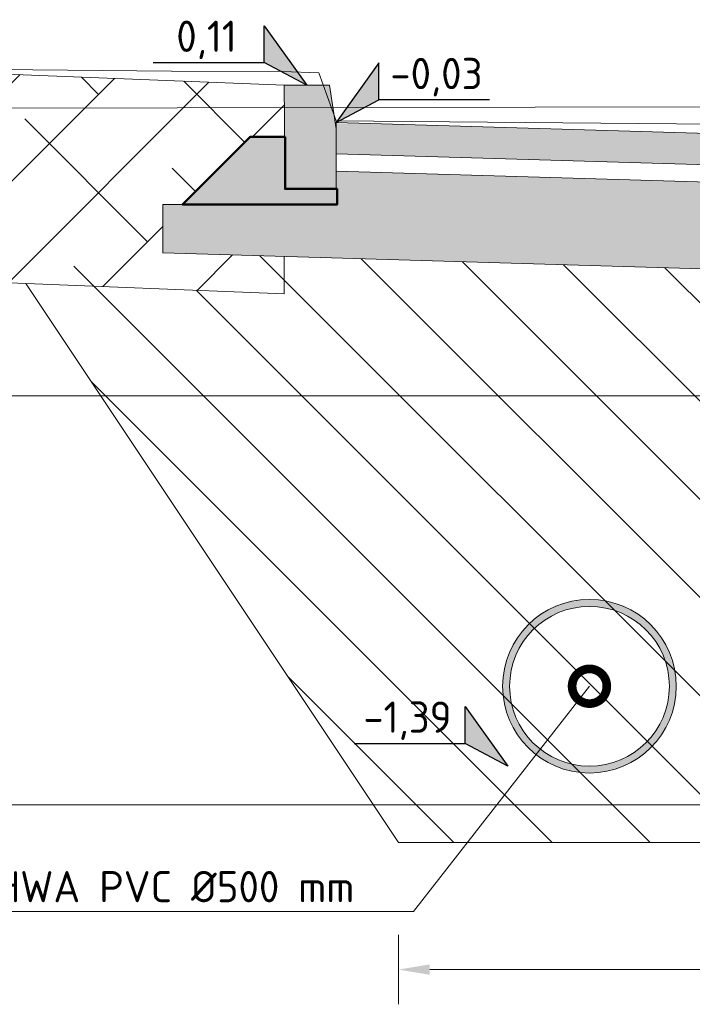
# Model space of a CAD drawing. Header units: metres. Extents: x 92403 to 95147, y 464428 to 465602.
# Tile 122 of 256: x 92444.23 to 92446.16, y 465192.89 to 465195.73. Entities that reach past the tile are written whole.
import ezdxf
from ezdxf import colors
from ezdxf.entities.mleader import LeaderData, LeaderLine
from ezdxf.enums import TextEntityAlignment as Align
from ezdxf.math import Vec2, Vec3

# ---------------------------------------------------------------- set-up
doc = ezdxf.new("R2010")
doc.units = ezdxf.units.M
for name, pattern in [('AL-NAP_LIJN', [15.25, 12, -1.5, 0.25, -1.5]), ('DASHED', [0.75, 0.5, -0.25]), ('XX-AFBREEK', [7, 4, -1, 1, -1])]:
    doc.linetypes.add(name, pattern=pattern)
doc.layers.get('0').update_dxf_attribs({"linetype": 'CONTINUOUS'})
doc.layers.get('Defpoints').update_dxf_attribs({"linetype": 'CONTINUOUS'})
for name, color, linetype, lineweight in [('B-WE-OG-HOOGTELIJN-G', 7, 'CONTINUOUS', 18), ('B-WE-VH-VERHARDING_FUNDERING-A-50', 252, 'CONTINUOUS', 18), ('N-WE-GR-GRAS-A', 62, 'CONTINUOUS', 18), ('N-WE-GW-GROND_ZAND_CUNETZAND-WERK-A-200', 7, 'CONTINUOUS', 18), ('N-WE-VH-VERHARDING_BETON_SCHRAAL-GD', 252, 'CONTINUOUS', 50), ('N-WE-VH-VERHARDING_FUNDERING-A-50', 252, 'CONTINUOUS', 18), ('X-XX-AL-AFBREEKLIJN-G', 7, 'XX-AFBREEK', 18), ('X-XX-AL-DETAIL1-G', 7, 'CONTINUOUS', 18), ('X-XX-AL-DETAIL1-M', 7, 'CONTINUOUS', 18), ('X-XX-AL-DETAIL1-T18', 7, 'CONTINUOUS', 18), ('X-XX-AL-DETAIL3-V', 253, 'CONTINUOUS', 18), ('X-XX-AL-HOOGTELABEL-S', 7, 'CONTINUOUS', 25), ('X-XX-AL-NAP-G', 7, 'AL-NAP_LIJN', 18), ('X-XX-AL-RMB - profiel', 7, 'CONTINUOUS', 9)]:
    doc.layers.add(name, color=color, linetype=linetype, lineweight=lineweight)
doc.layers.add('N-WE-RI-HWA-V', color=7, linetype='CONTINUOUS', lineweight=18, true_color=0x007bff)
doc.layers.add('N-WE-VH-VERHARDING_STRAATBAKSTEEN-DIK-ELLEBOOG-A', color=7, linetype='CONTINUOUS', lineweight=25, true_color=0xe1bfb7)
doc.styles.add('NLCS-ISO', font='NLCS-ISO.ttf')
doc.styles.add('NLCS-ISO-M50-T18', font='NLCS-ISO.ttf', dxfattribs={"height": 0.09})
doc.dimstyles.new('NLCS-M50-T18-PIJL_L2_H1', dxfattribs={"dimscale": 0.05, "dimtxt": 2.5, "dimasz": 1.8, "dimexe": 2, "dimexo": 2, "dimgap": 0.7, "dimtad": 1, "dimzin": 0, "dimdsep": 46, "dimtxsty": 'NLCS-ISO-M50-T18', "dimcen": 2.5, "dimdle": 2, "dimclrd": 256, "dimclre": 256, "dimclrt": 10, "dimadec": 1, "dimazin": 0, "dimtfac": 1, "dimtdec": 3, "dimtofl": 0, "dimtmove": 0, "dimatfit": 3, "dimfxl": 2, "dimfxlon": 1, "dimtfillclr": 256, "dimtolj": 1, "dimtzin": 0, "dimlwd": -1, "dimlwe": -1, "dimarcsym": 0})
pattern_1 = [(135, (0, 0), (-0.14142135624, -0.14142135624), [])]

# ---------------------------------------------------------------- blocks, each defined once
blk = doc.blocks.new('SAL-HOOGTELABEL_02-SO')
for p, q in [((2.461, 3.435), (0, 0)), ((2.461, 1.312), (2.461, 3.435)), ((0, 0), (2.461, 1.312)), ((8.838, 1.312), (2.461, 1.312))]:
    blk.add_line(p, q)
blk.add_solid([(2.461, 3.435), (0, 0), (2.461, 1.312)])
at = {"style": 'NLCS-ISO'}
blk.add_attdef('...', text='', height=1.8, dxfattribs=at).set_placement((5.773, 2.615), align=Align.MIDDLE)
blk = doc.blocks.new('_DotSmall')
at = {"const_width": 0.5}
blk.add_lwpolyline([(-0.0625, 0, 1), (0.0625, 0, 1)], format="xyb", close=True, dxfattribs=at)
blk = doc.blocks.new('*D896')
at = {"layer": 'Defpoints', "color": 0, "transparency": 16777216}
for p in [(92447.7833, 465194.0286), (92445.3175, 465193.356), (92445.3175, 465192.99)]:
    blk.add_point(p, dxfattribs=at)
at = {"layer": 'X-XX-AL-DETAIL1-M', "transparency": 16777216}
for p, q in [((92445.3175, 465193.09), (92445.3175, 465192.89)), ((92447.7833, 465193.09), (92447.7833, 465192.89)), ((92447.6933, 465192.99), (92445.4075, 465192.99))]:
    blk.add_line(p, q, dxfattribs=at)
for points in [[(92445.4075, 465193.005), (92445.4075, 465192.975), (92445.3175, 465192.99)], [(92447.6933, 465193.005), (92447.6933, 465192.975), (92447.7833, 465192.99)]]:
    blk.add_solid(points, dxfattribs=at)
at = {"layer": 'X-XX-AL-DETAIL1-M', "color": 10, "transparency": 16777216, "insert": (92446.5504, 465193.07), "char_height": 0.09, "attachment_point": 5, "style": 'NLCS-ISO-M50-T18'}
blk.add_mtext('\\A1;2.47', dxfattribs=at)

msp = doc.modelspace()

# ---------------------------------------------------------------- hatches: boundary and pattern name
at = {"layer": 'B-WE-VH-VERHARDING_FUNDERING-A-50'}
h = msp.add_hatch(dxfattribs=at)
h.set_pattern_fill('AVH-FUNDERING_GRANULAAT', color=256, scale=0.03, pattern_type=2)
h.set_pattern_definition([(0, (0.285, 0.192), (0, 0.3), [0, -0.3]), (0, (0.288, 0.087), (0, 0.3), [0, -0.3]), (0, (0.297, 0.249), (0, 0.3), [0, -0.3]), (338.1986, (0.141, 0.156), (0.900000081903, -0.29999997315), [0.0323109, -1.5832386]), (216.8699, (0.171, 0.144), (0.899999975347, 0.600000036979), [0.015, -1.485]), (130.6013, (0.159, 0.135), (1.5000001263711, -1.7999997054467), [0.0276585, -2.7382047]), (206.5651, (0.06, 0.099), (-0.299999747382, -0.30000039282), [0.0067083, -0.6641121]), (326.3099, (0.054, 0.096), (0.599999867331, -0.300000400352), [0.0108168, -1.0708488]), (108.4349, (0.063, 0.09), (-0.299999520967, 0.600000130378), [0.0094869, -0.9391965]), (225, (0.252, 0.069), (-5e-17, -0.30000009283), [0.0127278, -0.4115361]), (0, (0.243, 0.06), (0.3, 0.3), [0.018, -0.282]), (135, (0.261, 0.06), (-0.30000009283, 3e-17), [0.0127278, -0.4115361]), (251.5651, (0.216, 0.261), (0.299999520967, 0.600000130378), [0.0094869, -0.9391965]), (0, (0.213, 0.252), (0.3, 0.3), [0.015, -0.285]), (143.1301, (0.228, 0.252), (-0.899999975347, 0.600000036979), [0.015, -1.485]), (213.6901, (0.057, 0.264), (0.599999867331, 0.300000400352), [0.0108168, -1.0708488]), (341.5651, (0.048, 0.258), (-0.600000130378, 0.299999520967), [0.0189738, -0.9297096]), (126.8699, (0.066, 0.252), (0.600000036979, -0.899999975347), [0.015, -1.485]), (0, (0.144, 0.252), (0, 0.3), [0, -0.3]), (0, (0.063, 0.174), (0, 0.3), [0, -0.3]), (0, (0.147, 0.063), (0, 0.3), [0, -0.3]), (0, (0.228, 0.156), (0, 0.3), [0, -0.3]), (0, (0.141, 0.207), (0, 0.3), [0, -0.3]), (0, (0.075, 0.216), (0, 0.3), [0, -0.3]), (0, (0.102, 0.198), (0, 0.3), [0, -0.3]), (0, (0.09, 0.126), (0, 0.3), [0, -0.3]), (0, (0.018, 0.138), (0, 0.3), [0, -0.3]), (0, (0.021, 0.207), (0, 0.3), [0, -0.3]), (0, (0.012, 0.273), (0, 0.3), [0, -0.3]), (0, (0.105, 0.285), (0, 0.3), [0, -0.3]), (0, (0.171, 0.297), (0, 0.3), [0, -0.3]), (0, (0.276, 0.285), (0, 0.3), [0, -0.3]), (0, (0.204, 0.192), (0, 0.3), [0, -0.3]), (0, (0.174, 0.246), (0, 0.3), [0, -0.3]), (0, (0.198, 0.102), (0, 0.3), [0, -0.3]), (0, (0.108, 0.087), (0, 0.3), [0, -0.3]), (0, (0.198, 0.021), (0, 0.3), [0, -0.3]), (0, (0.099, 0.039), (0, 0.3), [0, -0.3]), (0, (0.003, 0.03), (0, 0.3), [0, -0.3]), (0, (0.039, 0.015), (0, 0.3), [0, -0.3]), (0, (0.042, 0.057), (0, 0.3), [0, -0.3]), (0, (0.243, 0.009), (0, 0.3), [0, -0.3]), (0, (0.279, 0.132), (0, 0.3), [0, -0.3]), (0, (0.264, 0.222), (0, 0.3), [0, -0.3]), (0, (0.126, 0.006), (0, 0.3), [0, -0.3])])
h.paths.add_polyline_path([(92451.638148, 465195.181186), (92451.138148, 465195.181186), (92451.138148, 465195.211169), (92449.136652, 465195.171149), (92445.138447, 465195.289397), (92445.138447, 465195.238367), (92445.140803, 465195.238367), (92445.140794, 465195.193367), (92444.945803, 465195.193367), (92444.695803, 465195.193367), (92444.638447, 465195.193367), (92444.638447, 465195.054075), (92449.135455, 465194.921075), (92451.642347, 465194.971201)])
at = {"layer": 'N-WE-GW-GROND_ZAND_CUNETZAND-WERK-A-200'}
h = msp.add_hatch(dxfattribs=at)
h.set_pattern_fill('AGW-WERK_ONTGRAVEN', color=256, scale=0.04, pattern_type=2)
h.set_pattern_definition(pattern_1)
h.paths.add_polyline_path([(92448.392854, 465194.943038), (92447.783262, 465194.028649), (92447.583262, 465194.028649), (92447.583262, 465194.528649), (92447.083262, 465194.528649), (92447.083262, 465194.028649), (92446.865905, 465194.028649), (92446.489806, 465193.4645), (92445.245168, 465193.4645), (92444.244133, 465194.966052), (92444.988428, 465194.936154), (92444.988428, 465195.043724)])
h = msp.add_hatch(dxfattribs=at)
h.set_pattern_fill('AGW-WERK_ONTGRAVEN', color=3, scale=0.04, pattern_type=2)
h.set_pattern_definition(pattern_1)
h.paths.add_polyline_path([(92446.489806, 465193.4645), (92445.245168, 465193.4645), (92445.317487, 465193.356021), (92446.417487, 465193.356021)])
at = {"layer": 'N-WE-RI-HWA-V'}
h = msp.add_hatch(color=256, dxfattribs=at)
h.dxf.hatch_style = 1
edge = h.paths.add_edge_path(flags=17)
edge.add_arc((92445.867487, 465193.806021), 0.23, 0, 360)
edge = h.paths.add_edge_path()
edge.add_arc((92445.867487, 465193.806021), 0.25, 0, 360)
at = {"layer": 'N-WE-VH-VERHARDING_FUNDERING-A-50'}
h = msp.add_hatch(dxfattribs=at)
h.set_pattern_fill('TEELAARDE', color=36, scale=0.2)
h.set_pattern_definition([(45, (0, 0), (-0.14142135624, 0.14142135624), []), (135, (0, 0), (-0.42426406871, 0.14142135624), [0.5, -0.3])])
h.paths.add_polyline_path([(92438.442007, 465195.614908), (92444.187889, 465195.568795), (92444.988447, 465195.536637), (92444.989618, 465195.388367), (92444.890803, 465195.388367), (92444.695803, 465195.193367), (92444.638447, 465195.193367), (92444.638447, 465195.054075), (92444.988447, 465195.043724), (92444.988428, 465194.936154), (92444.173436, 465194.968892), (92438.442004, 465195.014889), (92438.442004, 465195.092767), (92438.791918, 465195.100732), (92438.791918, 465195.269908), (92438.737007, 465195.269908), (92438.542007, 465195.464908), (92438.442007, 465195.464908)])
h = msp.add_hatch(dxfattribs=at)
h.set_pattern_fill('AVH-FUNDERING_GRANULAAT', color=256, pattern_type=2)
h.set_pattern_definition([(0, (9.5, 6.4), (0, 10), [0, -10]), (0, (9.6, 2.9), (0, 10), [0, -10]), (0, (9.9, 8.3), (0, 10), [0, -10]), (338.1986, (4.7, 5.2), (30.00000273, -9.999999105), [1.07703, -52.77462]), (216.8699, (5.7, 4.8), (29.999999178, 20.000001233), [0.5, -49.5]), (130.6013, (5.3, 4.5), (50.0000042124, -59.9999901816), [0.92195, -91.27349]), (206.5651, (2, 3.3), (-9.99999158, -10.000013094), [0.22361, -22.13707]), (326.3099, (1.8, 3.2), (19.999995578, -10.000013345), [0.36056, -35.69496]), (108.4349, (2.1, 3), (-9.999984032, 20.000004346), [0.31623, -31.30655]), (225, (8.4, 2.3), (-2e-15, -10.00000309), [0.42426, -13.71787]), (0, (8.1, 2), (10, 10), [0.6, -9.4]), (135, (8.7, 2), (-10.00000309, 9e-16), [0.42426, -13.71787]), (251.5651, (7.2, 8.7), (9.999984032, 20.000004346), [0.31623, -31.30655]), (0, (7.1, 8.4), (10, 10), [0.5, -9.5]), (143.1301, (7.6, 8.4), (-29.999999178, 20.000001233), [0.5, -49.5]), (213.6901, (1.9, 8.8), (19.999995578, 10.000013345), [0.36056, -35.69496]), (341.5651, (1.6, 8.6), (-20.000004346, 9.999984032), [0.63246, -30.99032]), (126.8699, (2.2, 8.4), (20.000001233, -29.999999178), [0.5, -49.5]), (0, (4.8, 8.4), (0, 10), [0, -10]), (0, (2.1, 5.8), (0, 10), [0, -10]), (0, (4.9, 2.1), (0, 10), [0, -10]), (0, (7.6, 5.2), (0, 10), [0, -10]), (0, (4.7, 6.9), (0, 10), [0, -10]), (0, (2.5, 7.2), (0, 10), [0, -10]), (0, (3.4, 6.6), (0, 10), [0, -10]), (0, (3, 4.2), (0, 10), [0, -10]), (0, (0.6, 4.6), (0, 10), [0, -10]), (0, (0.7, 6.9), (0, 10), [0, -10]), (0, (0.4, 9.1), (0, 10), [0, -10]), (0, (3.5, 9.5), (0, 10), [0, -10]), (0, (5.7, 9.9), (0, 10), [0, -10]), (0, (9.2, 9.5), (0, 10), [0, -10]), (0, (6.8, 6.4), (0, 10), [0, -10]), (0, (5.8, 8.2), (0, 10), [0, -10]), (0, (6.6, 3.4), (0, 10), [0, -10]), (0, (3.6, 2.9), (0, 10), [0, -10]), (0, (6.6, 0.7), (0, 10), [0, -10]), (0, (3.3, 1.3), (0, 10), [0, -10]), (0, (0.1, 1), (0, 10), [0, -10]), (0, (1.3, 0.5), (0, 10), [0, -10]), (0, (1.4, 1.9), (0, 10), [0, -10]), (0, (8.1, 0.3), (0, 10), [0, -10]), (0, (9.3, 4.4), (0, 10), [0, -10]), (0, (8.8, 7.4), (0, 10), [0, -10]), (0, (4.2, 0.2), (0, 10), [0, -10])])
edge = h.paths.add_edge_path(flags=17)
edge.add_arc((92445.867487, 465193.806021), 0.23, 0, 360)
edge = h.paths.add_edge_path()
edge.add_arc((92445.867487, 465193.806021), 0.25, 0, 360)
at = {"layer": 'N-WE-VH-VERHARDING_STRAATBAKSTEEN-DIK-ELLEBOOG-A', "lineweight": 0, "ltscale": 1}
h = msp.add_hatch(color=256, dxfattribs=at)
h.dxf.hatch_style = 1
h.paths.add_polyline_path([(92451.138148, 465195.306186), (92451.138148, 465195.351186), (92449.138148, 465195.311186), (92445.220855, 465195.427054), (92445.138148, 465195.426905), (92445.138148, 465195.413507), (92445.138447, 465195.411637), (92445.138447, 465195.339419), (92449.136891, 465195.221164), (92451.138148, 465195.261179)])
at = {"layer": 'X-XX-AL-DETAIL3-V'}
h = msp.add_hatch(color=254, dxfattribs=at)
h.dxf.hatch_style = 1
h.paths.add_polyline_path([(92444.696803, 465195.193367), (92444.945803, 465195.193367), (92444.991803, 465195.238367), (92444.991803, 465195.388367), (92444.891803, 465195.388367)])
h = msp.add_hatch(color=254, dxfattribs=at)
h.dxf.hatch_style = 1
h.paths.add_polyline_path([(92445.040802, 465195.238367), (92444.990802, 465195.238367), (92444.945803, 465195.193367), (92445.140802, 465195.193367), (92445.140803, 465195.238367), (92445.140803, 465195.238367), (92445.003717, 465195.238367)])
h.paths.add_polyline_path([(92445.140803, 465195.238367), (92444.990802, 465195.238367), (92445.040802, 465195.238367), (92445.003717, 465195.238367)], flags=17)
at = {"layer": 'X-XX-AL-RMB - profiel', "true_color": 0x717384}
h = msp.add_hatch(color=8, dxfattribs=at)
h.dxf.hatch_style = 1
h.paths.add_polyline_path([(92445.138447, 465195.238367), (92444.990803, 465195.238367), (92444.988447, 465195.536637), (92445.118447, 465195.536637), (92445.138447, 465195.411637)])

# ---------------------------------------------------------------- linework, layer by layer
at = {"layer": 'B-WE-OG-HOOGTELIJN-G', "color": 1, "linetype": 'DASHED', "ltscale": 5, "flags": 128}
msp.add_lwpolyline([(92429.142167, 465195.6155), (92432.168067, 465195.5075), (92432.251421, 465195.4975), (92432.291918, 465195.4015), (92434.173484, 465195.3345), (92436.637849, 465195.4655), (92438.371853, 465195.4995), (92438.420863, 465195.6205), (92438.541283, 465195.6225), (92438.834192, 465195.6375), (92444.663873, 465195.5775), (92444.983454, 465195.5765), (92445.087938, 465195.5725), (92445.138148, 465195.4345), (92447.979309, 465195.4095), (92451.166836, 465195.3495), (92451.205111, 465195.4205), (92451.30552, 465195.4315), (92454.236302, 465195.4845)], dxfattribs=at)
at = {"layer": 'N-WE-GR-GRAS-A'}
msp.add_line((92444.187889, 465195.568795), (92444.988447, 465195.536637), dxfattribs=at)
at = {"layer": 'N-WE-VH-VERHARDING_BETON_SCHRAAL-GD'}
msp.add_lwpolyline([(92444.990803, 465195.388367), (92444.890803, 465195.388367), (92444.740803, 465195.238367), (92444.695803, 465195.193367), (92444.945803, 465195.193367), (92444.945803, 465195.193367), (92445.140794, 465195.193367), (92445.140803, 465195.238367), (92444.990803, 465195.238367), (92444.990803, 465195.238367), (92444.990803, 465195.378367)], close=True, dxfattribs=at)
at = {"layer": 'X-XX-AL-AFBREEKLIJN-G', "color": 251, "flags": 128}
msp.add_lwpolyline([(92454.236302, 465193.4645), (92429.142167, 465193.4645)], dxfattribs=at)
at = {"layer": 'X-XX-AL-DETAIL1-G'}
for radius in [0.25, 0.23]:
    msp.add_circle((92445.867487, 465193.806021), radius, dxfattribs=at)
at = {"layer": 'X-XX-AL-NAP-G', "color": 142, "flags": 128}
for points in [[(92454.736301, 465195.49014), (92428.042167, 465195.442312)], [(92454.736302, 465194.642312), (92428.042167, 465194.642312)]]:
    msp.add_lwpolyline(points, dxfattribs=at)
at = {"layer": 'X-XX-AL-RMB - profiel'}
msp.add_lwpolyline([(92445.138447, 465195.238367), (92444.990803, 465195.238367), (92444.988447, 465195.536637), (92445.118447, 465195.536637), (92445.138447, 465195.411637)], close=True, dxfattribs=at)
at = {"layer": 'X-XX-AL-RMB - profiel', "flags": 128}
msp.add_lwpolyline([(92445.138148, 465195.4295), (92449.138148, 465195.311186), (92451.138148, 465195.351186), (92451.138148, 465195.261179), (92449.136891, 465195.221164), (92445.138148, 465195.339428)], close=True, dxfattribs=at)
at = {"layer": 'X-XX-AL-RMB - profiel'}
msp.add_lwpolyline([(92451.138148, 465195.211169), (92449.136652, 465195.171149), (92445.138447, 465195.289397)], dxfattribs=at)
at = {"layer": 'X-XX-AL-RMB - profiel', "flags": 128}
for points in [[(92444.695803, 465195.193367), (92444.638447, 465195.193367), (92444.638447, 465195.054075), (92449.135455, 465194.921075), (92451.642347, 465194.971201), (92451.638148, 465195.181186), (92451.288148, 465195.181186)], [(92444.988447, 465195.043724), (92444.988428, 465194.936154), (92444.173436, 465194.968892), (92438.442004, 465195.014889), (92438.442004, 465195.092767)], [(92447.083262, 465194.028649), (92446.865905, 465194.028649), (92446.417487, 465193.356021), (92445.317487, 465193.356021), (92444.244133, 465194.966052)]]:
    msp.add_lwpolyline(points, dxfattribs=at)

# ---------------------------------------------------------------- block references
at = {"layer": 'X-XX-AL-HOOGTELABEL-S'}
ref = msp.add_blockref('SAL-HOOGTELABEL_02-SO', (92445.053447, 465195.536637), dxfattribs=dict(at, xscale=-0.05000000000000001, yscale=0.05000000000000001, zscale=0.05000000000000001))
ref.add_attrib('...', '0,11', dxfattribs={"layer": '0', "height": 0.09, "style": 'NLCS-ISO'}).set_placement((92444.764809, 465195.6674), align=Align.MIDDLE)
at = {"layer": 'X-XX-AL-HOOGTELABEL-S', "xscale": 0.05000000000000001, "yscale": 0.05000000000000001, "zscale": 0.05000000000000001}
msp.add_blockref('SAL-HOOGTELABEL_02-SO', (92445.138148, 465195.4295), dxfattribs=at).add_auto_attribs({'...': '-0,03'})
at = {"layer": 'X-XX-AL-HOOGTELABEL-S'}
ref = msp.add_blockref('SAL-HOOGTELABEL_02-SO', (92445.632126, 465193.576023), dxfattribs=dict(at, xscale=-0.05000000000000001, yscale=0.05000000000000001, zscale=0.05000000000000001))
ref.add_attrib('...', '-1,39', dxfattribs={"layer": '0', "height": 0.09, "style": 'NLCS-ISO'}).set_placement((92445.343488, 465193.706786), align=Align.MIDDLE)

# ---------------------------------------------------------------- dimensions: what is measured, and where the dimension line sits
at = {"layer": 'X-XX-AL-DETAIL1-M'}
dim = msp.add_linear_dim(base=(92445.317487, 465192.990036), p1=(92447.783262, 465194.028649), p2=(92445.317487, 465193.356021), dimstyle='NLCS-M50-T18-PIJL_L2_H1', override={"dimtmove": 1}, dxfattribs=at)
dim.commit()
dim.dimension.update_dxf_attribs({"geometry": '*D896', "text_midpoint": (92446.550374, 465192.990036), "dimtype": 160})

# ---------------------------------------------------------------- leaders
at = {"layer": 'X-XX-AL-DETAIL1-T18'}
ml = msp.add_multileader_mtext('Standard', dxfattribs=at)
ml.set_content('{\\C256;Aan te brengen riool HWA PVC %%C500 mm}', color=10, style='NLCS-ISO-M50-T18')
ml.set_leader_properties(color=256, lineweight=-1)
ml.set_arrow_properties(name='DOTSMALL')
ml.build(insert=Vec2(0, 0))
ml.multileader.update_dxf_attribs({"text_left_attachment_type": 5, "text_right_attachment_type": 5, "dogleg_length": 0.09, "arrow_head_size": 0.2})
ctx = ml.context
ctx.base_point, ctx.char_height, ctx.arrow_head_size, ctx.landing_gap_size, ctx.plane_origin = Vec3(92442.921942, 465193.156877), 0.09, 0.2, 0.045, Vec3(92445.721383, 465194.705865)
ctx.left_attachment, ctx.right_attachment = 5, 5
notes = []
notes.append((ctx, [(0, (1, 1, 0), (92445.360942, 465193.156877), (-1, 0), 0.09, [(0, [(92445.867487, 465193.806021)], 0, [])])]))
ctx.mtext.insert, ctx.mtext.width, ctx.mtext.flow_direction = Vec3(92442.966942, 465193.273877), 3.00834132, 5
for ctx, leaders in notes:
    for number, flags, end, landing, length, lines in leaders:
        leader = LeaderData()
        leader.index, (leader.has_last_leader_line, leader.has_dogleg_vector, leader.attachment_direction) = number, flags
        leader.last_leader_point, leader.dogleg_vector, leader.dogleg_length = Vec3(end), Vec3(landing), length
        for number, points, colour, breaks in lines:
            line = LeaderLine()
            line.index, line.vertices, line.color, line.breaks = number, Vec3.list(points), colors.encode_raw_color(colour), breaks
            leader.lines.append(line)
        ctx.leaders.append(leader)

doc.saveas('drawing.dxf')
